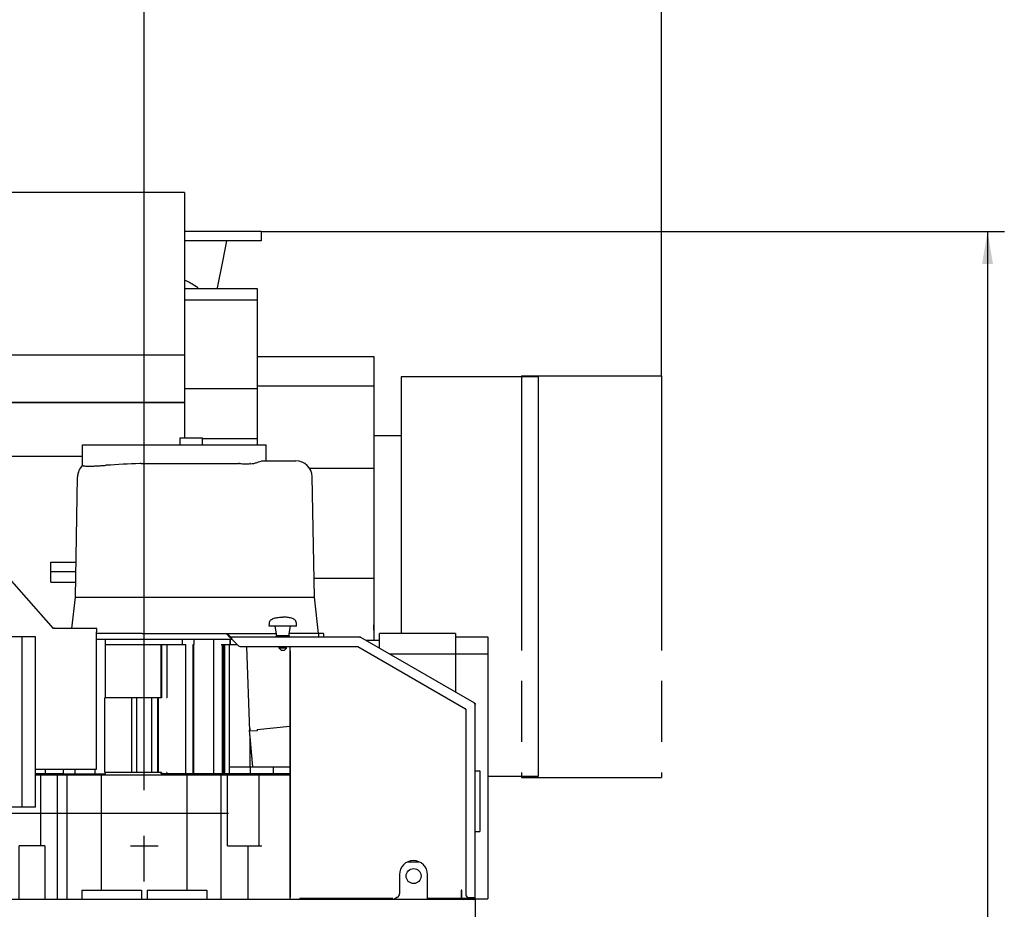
# Model space of a CAD drawing. Header units: millimetres. Extents: x 0 to 1189, y 0 to 841.
# Tile 28 of 95: x 170 to 275, y 666 to 761. Entities that reach past the tile are written whole.
import ezdxf
from ezdxf.enums import TextEntityAlignment as Align

# ---------------------------------------------------------------- set-up
doc = ezdxf.new("R2010")
doc.units = ezdxf.units.MM
doc.header["$LTSCALE"] = 65.395
doc.linetypes.add('CENTER', pattern=[0.6, 0.375, -0.075, 0.075, -0.075])
doc.linetypes.add('PHANTOM', pattern=[0.8, 0.45, -0.05, 0.1, -0.05, 0.1, -0.05])
doc.layers.get('0').update_dxf_attribs({"linetype": 'CONTINUOUS'})
for name, color, linetype in [('1007_720800_25_ABL314', 7, 'CONTINUOUS'), ('1007_720800_25_P03_PBL951', 7, 'CONTINUOUS'), ('1007_720800_25_P04_PBL315', 7, 'CONTINUOUS'), ('1907_210700_40_SIMPLE1_X_ABL309', 7, 'CONTINUOUS'), ('1907_211000_02_SIMPLE1_X_ABL304', 7, 'CONTINUOUS'), ('1907_731000_02_SIMPLE1_D_ABL228', 7, 'CONTINUOUS'), ('1937_111000_09_SIMPLE1_D_ABL206', 7, 'CONTINUOUS'), ('1937_421000_05_SIMPLE1_X_ABL320', 7, 'CONTINUOUS'), ('32007_040000_TLKGS_KS_V_ABL208', 7, 'CONTINUOUS'), ('32007_041000_TLKGS_KS_V_ABL209', 7, 'CONTINUOUS'), ('32007_060000_TLKGS_KGS_V_ABL214', 7, 'CONTINUOUS'), ('32007_061000_TLKGS_KGS_V_ABL215', 7, 'CONTINUOUS'), ('32067_030000_TLKGS_V_ABL194', 7, 'CONTINUOUS'), ('32067_100000_TLKGS_V_ABL195', 7, 'CONTINUOUS'), ('32067_200000_TLKGS_V_ABL303', 7, 'CONTINUOUS'), ('32067_300000_TLKGS_V_ABL246', 7, 'CONTINUOUS'), ('32067_400000_TLKGS_V_ABL319', 7, 'CONTINUOUS'), ('32067_700000_TLKGS_V_ABL220', 7, 'CONTINUOUS'), ('DIN86044-600_PBL325', 7, 'CONTINUOUS'), ('right_2_VBL192', 7, 'CONTINUOUS')]:
    doc.layers.add(name, color=color, linetype=linetype)
doc.styles.get("Standard").update_dxf_attribs({"font": 'txt', "width": 0.6})
doc.dimstyles.new('DIMSTYLE_2', dxfattribs={"dimtxt": 3.5, "dimasz": 3.5, "dimexe": 1.8, "dimexo": 0, "dimgap": 0.875, "dimtad": 1, "dimdec": 0, "dimlfac": 20, "dimdsep": 46, "dimtxsty": 'STANDARD', "dimblk": '_FILLED', "dimblk1": '_FILLED', "dimblk2": '_FILLED', "dimcen": 0.09, "dimadec": 0, "dimazin": 0, "dimtp": 2, "dimtm": 2, "dimtfac": 1, "dimtdec": 0, "dimtofl": 0, "dimtmove": 0, "dimatfit": 3, "dimldrblk": '_FILLED', "dimfxl": 1, "dimtolj": 1, "dimarcsym": 0})
doc.dimstyles.new('DIMSTYLE_4', dxfattribs={"dimtxt": 3.5, "dimasz": 3.5, "dimexe": 1.8, "dimexo": 0, "dimgap": 0.875, "dimtad": 1, "dimlfac": 20, "dimdsep": 46, "dimtxsty": 'STANDARD', "dimblk": '_FILLED', "dimblk1": '_FILLED', "dimblk2": '_FILLED', "dimcen": 0.09, "dimadec": 0, "dimazin": 0, "dimtp": 1.2, "dimtm": 1.2, "dimtfac": 1, "dimtofl": 0, "dimtmove": 0, "dimatfit": 3, "dimldrblk": '_FILLED', "dimfxl": 1, "dimtolj": 1, "dimarcsym": 0})

# ---------------------------------------------------------------- blocks, each defined once
blk = doc.blocks.new('_FILLED')
at = {"color": 0, "linetype": 'BYBLOCK'}
blk.add_solid([(0, 0), (-1, 0.167), (-1, -0.167)], dxfattribs=at)
blk = doc.blocks.new('*D5')
at = {"color": 2, "linetype": 'CONTINUOUS'}
for p, q in [((84.6, 643.65), (84.6, 766.48)), ((183, 683.54), (183, 766.48)), ((84.6, 764.68), (133.8, 764.68)), ((183, 764.68), (133.8, 764.68))]:
    blk.add_line(p, q, dxfattribs=at)
at = {"color": 2, "linetype": 'CONTINUOUS', "xscale": 3.5, "yscale": 3.5, "zscale": 3.5, "rotation": 180}
blk.add_blockref('_FILLED', (84.6, 764.68), dxfattribs=at)
at = {"color": 2, "linetype": 'CONTINUOUS', "xscale": 3.5, "yscale": 3.5, "zscale": 3.5}
blk.add_blockref('_FILLED', (183, 764.68), dxfattribs=at)
at = {"color": 2, "linetype": 'CONTINUOUS', "width": 0.636905}
blk.add_text('1968', height=3.5, dxfattribs=at).set_placement((133.8, 765.55), align=Align.CENTER)
blk = doc.blocks.new('*D13')
at = {"color": 2, "linetype": 'CONTINUOUS'}
for p, q in [((195.53, 738.34), (275.14, 738.34)), ((273.34, 738.34), (273.34, 634.37)), ((273.34, 530.4), (273.34, 634.37)), ((215, 530.4), (275.14, 530.4))]:
    blk.add_line(p, q, dxfattribs=at)
at = {"color": 2, "linetype": 'CONTINUOUS', "xscale": 3.5, "yscale": 3.5, "zscale": 3.5}
for p, rotation in [((273.34, 738.34), 90), ((273.34, 530.4), 270)]:
    blk.add_blockref('_FILLED', p, dxfattribs=dict(at, rotation=rotation))
at = {"color": 2, "linetype": 'CONTINUOUS', "width": 0.619048}
blk.add_text('4159', height=3.5, rotation=90, dxfattribs=at).set_placement((272.46, 634.37), align=Align.CENTER)
blk = doc.blocks.new('*D17')
at = {"color": 2, "linetype": 'CONTINUOUS'}
for p, q in [((183, 683.54), (183, 766.48)), ((238.4, 722.86), (238.4, 766.48)), ((183, 764.68), (210.7, 764.68)), ((238.4, 764.68), (210.7, 764.68))]:
    blk.add_line(p, q, dxfattribs=at)
at = {"color": 2, "linetype": 'CONTINUOUS', "xscale": 3.5, "yscale": 3.5, "zscale": 3.5, "rotation": 180}
blk.add_blockref('_FILLED', (183, 764.68), dxfattribs=at)
at = {"color": 2, "linetype": 'CONTINUOUS', "xscale": 3.5, "yscale": 3.5, "zscale": 3.5}
blk.add_blockref('_FILLED', (238.4, 764.68), dxfattribs=at)
at = {"color": 2, "linetype": 'CONTINUOUS', "width": 0.583333}
blk.add_text('1108', height=3.5, dxfattribs=at).set_placement((210.7, 765.55), align=Align.CENTER)
blk = doc.blocks.new('1937_111000_09_SIMPLE1_T1_D_PBL207', base_point=(183, 619.62))
at = {"layer": '1937_111000_09_SIMPLE1_T1_D_PBL207', "color": 7, "linetype": 'CONTINUOUS'}
for p, q in [((152.5, 666.75), (152.5, 619.07)), ((218.5, 666.75), (152.5, 666.75)), ((218.5, 611.5), (218.5, 666.75)), ((152.5, 652.45), (151.6, 652.45)), ((152.5, 638.75), (151.6, 638.75)), ((162.95, 630.05), (154.1, 630.05)), ((153.2, 629.15), (153.2, 620.13)), ((217.1, 611.43), (218.5, 611.5)), ((149.8, 581.25), (144.25, 581.25)), ((144.25, 581.25), (144.25, 572.5)), ((151.05, 581.9), (150, 581.87)), ((150, 581.87), (150, 581.45)), ((216, 581.87), (214.95, 581.9)), ((216, 581.45), (216, 581.87)), ((221.75, 581.25), (216.2, 581.25)), ((221.75, 572.5), (221.75, 581.25)), ((144.25, 572.5), (154.05, 572.5)), ((211.95, 572.5), (221.75, 572.5))]:
    blk.add_line(p, q, dxfattribs=at)
for centre, radius, start, end in [((154.1, 629.15), 0.9, 90, 180), ((162.95, 626.5), 3.55, 85.8188, 90), ((149.8, 581.45), 0.2, 270, 360), ((151, 583.9), 2, 271.5, 293.5141), ((215, 583.9), 2, 246.4859, 268.5), ((216.2, 581.45), 0.2, 180, 270)]:
    blk.add_arc(centre, radius, start, end, dxfattribs=at)
blk = doc.blocks.new('1937_111000_09_SIMPLE1_T2_D_PBL297', base_point=(180.1, 673.42))
at = {"layer": '1937_111000_09_SIMPLE1_T2_D_PBL297', "color": 7, "linetype": 'CONTINUOUS'}
for p, q in [((161.6, 666.75), (161.6, 680.1)), ((161.6, 680.1), (165.14, 680.1)), ((171.34, 680.1), (198.6, 680.1)), ((171.92, 672.5), (171.92, 680.1)), ((173.7, 666.75), (173.7, 680.1)), ((174.75, 666.75), (174.75, 680.1)), ((178.42, 667.75), (178.42, 680.1)), ((187.58, 667.75), (187.58, 680.1)), ((191.25, 666.75), (191.25, 680.1)), ((191.9, 672.5), (191.9, 680.1)), ((195.3, 672.5), (195.3, 680.1)), ((169.58, 666.75), (169.58, 672.5)), ((172.36, 672.5), (169.58, 672.5)), ((172.36, 672.5), (172.36, 666.75)), ((181.51, 672.5), (184.49, 672.5)), ((191.9, 672.5), (195.61, 672.5)), ((194.13, 666.75), (194.13, 672.5))]:
    blk.add_line(p, q, dxfattribs=at)
blk = doc.blocks.new('1937_111000_09_SIMPLE1_D_ABL206', base_point=(183, 626.3))
at = {"layer": '1937_111000_09_SIMPLE1_T1_D_PBL207'}
blk.add_blockref('1937_111000_09_SIMPLE1_T1_D_PBL207', (183, 619.62), dxfattribs=at)
at = {"layer": '1937_111000_09_SIMPLE1_T2_D_PBL297'}
blk.add_blockref('1937_111000_09_SIMPLE1_T2_D_PBL297', (180.1, 673.42), dxfattribs=at)
blk = doc.blocks.new('32067_171000_01_SIMPLE1_T1_X_PBL292', base_point=(205.39, 680.99))
at = {"layer": '32067_171000_01_SIMPLE1_T1_X_PBL292', "color": 7, "linetype": 'CONTINUOUS'}
for p, q in [((191.89, 695.24), (191.83, 695.19)), ((191.83, 695.19), (192.18, 694.83)), ((192.24, 694.89), (191.89, 695.24)), ((206.1, 694.85), (192.33, 694.85)), ((192.33, 694.77), (192.33, 694.69)), ((192.33, 694.69), (193.08, 693.94)), ((218.35, 687.81), (206.2, 694.82)), ((193.29, 693.85), (205.87, 693.85)), ((205.89, 693.84), (217.42, 687.19)), ((217.45, 687.14), (217.45, 667.25)), ((218.45, 666.95), (218.45, 687.63)), ((218.45, 680.53), (218.95, 680.53)), ((218.95, 680.53), (218.95, 674.02)), ((218.45, 674.02), (218.95, 674.02)), ((217.02, 667.75), (216.95, 667.75)), ((216.95, 667.75), (216.95, 666.95)), ((217.02, 666.95), (217.02, 667.75)), ((218.25, 666.83), (217.15, 666.83)), ((217.75, 666.95), (218.37, 666.95))]:
    blk.add_line(p, q, dxfattribs=at)
for centre, radius, start, end in [((192.33, 694.98), 0.2, 225, 270), ((192.33, 694.98), 0.125, 225, 270), ((206.1, 694.65), 0.2, 60, 90), ((193.29, 694.15), 0.3, 225, 270), ((205.87, 693.8), 0.05, 60, 90), ((218.25, 687.63), 0.2, 0, 60), ((217.4, 687.14), 0.05, 0, 60), ((217.15, 666.95), 0.2, 180, 216.9683), ((217.15, 666.95), 0.125, 180, 270), ((217.15, 666.95), 0.2, 238.3991, 270), ((217.75, 667.25), 0.3, 180, 270), ((218.25, 666.95), 0.2, 270, 360), ((218.25, 666.95), 0.125, 270, 360)]:
    blk.add_arc(centre, radius, start, end, dxfattribs=at)
blk = doc.blocks.new('32067_171000_01_SIMPLE1_T4_X_PBL298', base_point=(197.85, 695.21))
at = {"layer": '32067_171000_01_SIMPLE1_T4_X_PBL298', "color": 7, "linetype": 'CONTINUOUS'}
for p, q in [((196.39, 696.05), (196.4, 696.34)), ((199.31, 696.05), (199.3, 696.34)), ((199.31, 696.05), (196.39, 696.05)), ((197.2, 695), (197.04, 696.05)), ((198.5, 695), (198.66, 696.05)), ((197.12, 694.85), (197.14, 695)), ((198.55, 695), (197.14, 695)), ((198.57, 694.85), (198.55, 695)), ((197.45, 693.67), (197.45, 693.85)), ((198.25, 693.67), (197.45, 693.67)), ((197.7, 693.42), (197.45, 693.67)), ((198, 693.42), (197.7, 693.42)), ((198, 693.42), (198.25, 693.67)), ((198.25, 693.67), (198.25, 693.85))]:
    blk.add_line(p, q, dxfattribs=at)
for points in [[(196.4, 696.34), (196.4, 696.41), (196.43, 696.55), (196.56, 696.71), (196.73, 696.82), (196.99, 696.92), (197.37, 696.99), (197.68, 697), (197.85, 697)], [(199.3, 696.34), (199.3, 696.41), (199.26, 696.55), (199.13, 696.71), (198.97, 696.82), (198.71, 696.92), (198.33, 696.99), (198.01, 697), (197.85, 697)]]:
    blk.add_open_spline(points, degree=3, knots=[0, 0, 0, 0, 0.126668, 0.235274, 0.344342, 0.460019, 0.715186, 1, 1, 1, 1], dxfattribs=at)
blk = doc.blocks.new('32067_171000_01_SIMPLE1_T2_X_PBL311', base_point=(208.35, 680.3))
at = {"layer": '32067_171000_01_SIMPLE1_T2_X_PBL311', "color": 7, "linetype": 'CONTINUOUS'}
for p, q in [((198.6, 693.85), (198.6, 666.75)), ((198.68, 693.34), (198.6, 693.34)), ((198.68, 666.98), (198.68, 693.34)), ((210.34, 669.41), (210.34, 667.33)), ((213.34, 666.75), (213.34, 669.41)), ((198.6, 666.98), (198.68, 666.98)), ((209.62, 666.83), (199.66, 666.83)), ((199.66, 666.75), (199.66, 666.83)), ((200.16, 666.75), (200.16, 666.83)), ((206.55, 666.75), (206.55, 666.83)), ((209.62, 666.75), (209.62, 666.83)), ((210.14, 666.99), (209.73, 666.75)), ((217.04, 666.83), (213.34, 666.83)), ((213.84, 666.75), (213.84, 666.83)), ((216.54, 666.75), (216.54, 666.83)), ((217.04, 666.75), (217.04, 666.83)), ((218.1, 666.83), (218.1, 666.95))]:
    blk.add_line(p, q, dxfattribs=at)
for centre, radius, start, end in [((211.84, 669.41), 1.5, 0, 180), ((209.94, 667.33), 0.4, 300, 360)]:
    blk.add_arc(centre, radius, start, end, dxfattribs=at)
blk = doc.blocks.new('32067_171000_01_SIMPLE1_T3_X_PBL326', base_point=(212.27, 691.24))
at = {"layer": '32067_171000_01_SIMPLE1_T3_X_PBL326', "color": 7, "linetype": 'CONTINUOUS'}
for p, q in [((206.1, 694.85), (206.15, 694.85)), ((206.15, 694.85), (206.2, 694.82)), ((218.35, 687.81), (218.45, 687.75)), ((218.45, 687.75), (218.45, 687.63))]:
    blk.add_line(p, q, dxfattribs=at)
blk = doc.blocks.new('32067_171000_01_SIMPLE1_X_ABL291', base_point=(205.39, 681.88))
at = {"layer": '32067_171000_01_SIMPLE1_T1_X_PBL292'}
blk.add_blockref('32067_171000_01_SIMPLE1_T1_X_PBL292', (205.39, 680.99), dxfattribs=at)
at = {"layer": '32067_171000_01_SIMPLE1_T2_X_PBL311'}
blk.add_blockref('32067_171000_01_SIMPLE1_T2_X_PBL311', (208.35, 680.3), dxfattribs=at)
at = {"layer": '32067_171000_01_SIMPLE1_T3_X_PBL326'}
blk.add_blockref('32067_171000_01_SIMPLE1_T3_X_PBL326', (212.27, 691.24), dxfattribs=at)
at = {"layer": '32067_171000_01_SIMPLE1_T4_X_PBL298'}
blk.add_blockref('32067_171000_01_SIMPLE1_T4_X_PBL298', (197.85, 695.21), dxfattribs=at)
blk = doc.blocks.new('32007_116500_01_SIMPLE1_T1_X_PBL307', base_point=(174.34, 701.33))
at = {"layer": '32007_116500_01_SIMPLE1_T1_X_PBL307', "color": 7, "linetype": 'CONTINUOUS'}
for p, q in [((173, 700.75), (173, 701.9)), ((173, 701.9), (175.68, 701.9)), ((173, 700.75), (175.66, 700.75))]:
    blk.add_line(p, q, dxfattribs=at)
blk = doc.blocks.new('32007_116500_01_SIMPLE1_T3_X_PBL308', base_point=(174.35, 702.4))
at = {"layer": '32007_116500_01_SIMPLE1_T3_X_PBL308', "color": 7, "linetype": 'CONTINUOUS'}
for p, q in [((173, 701.9), (173, 702.9)), ((173, 702.9), (175.69, 702.9)), ((173, 701.9), (175.68, 701.9))]:
    blk.add_line(p, q, dxfattribs=at)
blk = doc.blocks.new('32007_116500_01_SIMPLE1_T2_X_PBL312', base_point=(179.5, 667.25))
at = {"layer": '32007_116500_01_SIMPLE1_T2_X_PBL312', "color": 7, "linetype": 'CONTINUOUS'}
for p, q in [((176.3, 667.75), (176.3, 666.75)), ((176.3, 667.75), (182.7, 667.75)), ((182.7, 667.75), (182.7, 666.75))]:
    blk.add_line(p, q, dxfattribs=at)
blk = doc.blocks.new('32007_116500_01_SIMPLE1_T2_X_PBL313', base_point=(186.5, 667.25))
at = {"layer": '32007_116500_01_SIMPLE1_T2_X_PBL313', "color": 7, "linetype": 'CONTINUOUS'}
for p, q in [((183.3, 667.75), (183.3, 666.75)), ((183.3, 667.75), (189.7, 667.75)), ((189.7, 667.75), (189.7, 666.75))]:
    blk.add_line(p, q, dxfattribs=at)
blk = doc.blocks.new('32007_116500_01_SIMPLE1_X#AF3_ABL306', base_point=(181.35, 684.83))
at = {"layer": '32007_116500_01_SIMPLE1_T1_X_PBL307'}
blk.add_blockref('32007_116500_01_SIMPLE1_T1_X_PBL307', (174.34, 701.33), dxfattribs=at)
at = {"layer": '32007_116500_01_SIMPLE1_T2_X_PBL312'}
blk.add_blockref('32007_116500_01_SIMPLE1_T2_X_PBL312', (179.5, 667.25), dxfattribs=at)
at = {"layer": '32007_116500_01_SIMPLE1_T2_X_PBL313'}
blk.add_blockref('32007_116500_01_SIMPLE1_T2_X_PBL313', (186.5, 667.25), dxfattribs=at)
at = {"layer": '32007_116500_01_SIMPLE1_T3_X_PBL308'}
blk.add_blockref('32007_116500_01_SIMPLE1_T3_X_PBL308', (174.35, 702.4), dxfattribs=at)
blk = doc.blocks.new('32067_100000_TLKGS_V_ABL195', base_point=(183, 616.65))
at = {"layer": '1937_111000_09_SIMPLE1_D_ABL206'}
blk.add_blockref('1937_111000_09_SIMPLE1_D_ABL206', (183, 626.3), dxfattribs=at)
at = {"layer": '32007_116500_01_SIMPLE1_X#AF3_ABL306'}
blk.add_blockref('32007_116500_01_SIMPLE1_X#AF3_ABL306', (181.35, 684.83), dxfattribs=at)
at = {"layer": '32067_171000_01_SIMPLE1_X_ABL291'}
blk.add_blockref('32067_171000_01_SIMPLE1_X_ABL291', (205.39, 681.88), dxfattribs=at)
blk = doc.blocks.new('32067_727000_01_SIMPLE1_T1_X_PBL222', base_point=(167.68, 709.57))
at = {"layer": '32067_727000_01_SIMPLE1_T1_X_PBL222', "color": 7, "linetype": 'CONTINUOUS'}
for p, q in [((151.26, 742.52), (151.26, 727.8)), ((187.31, 742.52), (151.26, 742.52)), ((187.31, 742.52), (187.31, 716.2)), ((195.14, 732.2), (187.31, 732.2)), ((195.14, 715.45), (195.14, 732.2)), ((195.14, 730.97), (187.31, 730.97)), ((138.76, 727.8), (138.76, 720.01)), ((138.76, 727.8), (151.26, 727.8)), ((187.31, 725.09), (138.76, 725.09)), ((195.14, 724.95), (207.59, 724.95)), ((207.59, 724.95), (207.59, 694.5)), ((195.14, 721.78), (207.59, 721.78)), ((195.14, 721.46), (187.31, 721.46)), ((187.31, 720.02), (138.76, 720.02)), ((138.76, 720.01), (138.76, 678.95)), ((138.76, 720.01), (187.31, 720.01)), ((127.76, 700.36), (127.76, 718.36)), ((138.76, 718.36), (127.76, 718.36)), ((195.14, 716.11), (189.25, 716.11)), ((168.45, 701.24), (168.45, 714.24)), ((168.45, 714.24), (176.4, 714.24)), ((200.69, 712.97), (207.59, 712.97)), ((168.45, 702.55), (138.76, 702.55)), ((145.53, 702.55), (139.6, 696.63)), ((166.82, 680.2), (166.82, 702.55)), ((167.45, 702.37), (166.82, 702.37)), ((167.45, 702.37), (166.82, 702.37)), ((173.29, 695.77), (167.45, 702.37)), ((167.45, 702.37), (167.45, 702.37)), ((201.18, 701.16), (207.59, 701.16)), ((138.76, 700.36), (127.76, 700.36)), ((139.6, 696.63), (139.6, 684.1)), ((173.21, 695.85), (173.39, 695.85)), ((177.93, 695.77), (173.29, 695.77)), ((173.39, 695.85), (173.39, 695.77)), ((177.87, 680.7), (177.87, 695.44)), ((177.87, 695.44), (177.93, 695.44)), ((177.93, 695.44), (177.93, 695.77)), ((171.34, 694.9), (166.82, 694.9)), ((169.92, 676.62), (169.92, 694.9)), ((171.34, 676.62), (171.34, 694.9)), ((139.6, 684.1), (145.05, 677.61)), ((136.86, 680.4), (136.86, 683.1)), ((138.76, 683.1), (136.86, 683.1)), ((136.86, 680.4), (142.71, 680.4)), ((171.34, 680.7), (177.87, 680.7)), ((145.57, 678.9), (147.11, 680.2)), ((147.11, 680.2), (166.82, 680.2)), ((165.14, 676.62), (165.14, 680.2)), ((195.14, 680.2), (195.14, 680.1)), ((143.93, 678.95), (138.76, 678.95)), ((145.05, 677.61), (145.99, 678.4)), ((145.99, 678.4), (145.57, 678.9)), ((153.24, 679.1), (153.24, 678.85)), ((154.75, 678.85), (153.24, 678.85)), ((171.34, 676.62), (165.14, 676.62))]:
    blk.add_line(p, q, dxfattribs=at)
blk = doc.blocks.new('32067_727000_01_SIMPLE1_X_ABL221', base_point=(167.68, 709.57))
at = {"layer": '32067_727000_01_SIMPLE1_T1_X_PBL222'}
blk.add_blockref('32067_727000_01_SIMPLE1_T1_X_PBL222', (167.68, 709.57), dxfattribs=at)
blk = doc.blocks.new('32067_700000_TLKGS_V_ABL220', base_point=(167.68, 709.57))
at = {"layer": '32067_727000_01_SIMPLE1_X_ABL221'}
blk.add_blockref('32067_727000_01_SIMPLE1_X_ABL221', (167.68, 709.57), dxfattribs=at)
blk = doc.blocks.new('34007_390700_01_SIMPLE1_T2_X_PBL248', base_point=(140.89, 654.06))
at = {"layer": '34007_390700_01_SIMPLE1_T2_X_PBL248', "color": 7, "linetype": 'CONTINUOUS'}
for p, q in [((131.4, 662.08), (131.4, 660.27)), ((148.87, 662.08), (131.4, 662.08)), ((150.85, 658.65), (148.87, 662.08)), ((130.94, 659.77), (130.94, 659.7)), ((132.41, 659.77), (130.94, 659.77)), ((131.4, 660.27), (133.43, 659.28)), ((133.43, 659.28), (147.25, 659.28)), ((141.3, 659.28), (148.78, 651.79)), ((147.25, 659.28), (148.78, 656.63)), ((148.78, 656.63), (148.78, 646.05)), ((148.78, 646.05), (150.85, 646.05))]:
    blk.add_line(p, q, dxfattribs=at)
blk = doc.blocks.new('34007_390700_01_SIMPLE1_T1_X_PBL249', base_point=(141.72, 628.69))
at = {"layer": '34007_390700_01_SIMPLE1_T1_X_PBL249', "color": 7, "linetype": 'CONTINUOUS'}
for p, q in [((130.94, 634.4), (130.94, 634.7)), ((130.94, 634.4), (137.19, 634.4)), ((137.19, 634.4), (137.19, 634.7)), ((132.56, 633.58), (132.56, 632.39)), ((132.56, 633.58), (135.56, 633.58)), ((135.56, 633.58), (135.56, 632.39)), ((131.06, 632.39), (131.06, 629.63)), ((152.5, 632.39), (131.06, 632.39)), ((130.98, 629.37), (131.06, 629.63)), ((137.69, 627.19), (130.98, 629.37)), ((152.2, 622.48), (146.71, 624.26)), ((152.5, 622.7), (152.2, 622.48))]:
    blk.add_line(p, q, dxfattribs=at)
for centre, start, end in [((131.85, 634.89), 298.4339, 340.5293), ((136.28, 634.89), 199.4707, 241.5661)]:
    blk.add_arc(centre, 1.5, start, end, dxfattribs=at)
blk = doc.blocks.new('34007_390700_01_SIMPLE1_T3_X_PBL250', base_point=(140.92, 664.27))
at = {"layer": '34007_390700_01_SIMPLE1_T3_X_PBL250', "color": 7, "linetype": 'CONTINUOUS'}
for p, q in [((131.17, 662.08), (131.17, 667.33)), ((131.17, 667.33), (150.67, 667.33)), ((150.67, 666.23), (150.67, 667.33)), ((148.17, 662.08), (148.17, 663.73)), ((131.17, 662.08), (131.4, 662.08))]:
    blk.add_line(p, q, dxfattribs=at)
blk.add_arc((150.67, 663.73), 2.5, 90, 180, dxfattribs=at)
blk = doc.blocks.new('34007_390700_01_SIMPLE1_X#AF0_ABL247', base_point=(141.72, 644.9))
at = {"layer": '34007_390700_01_SIMPLE1_T1_X_PBL249'}
blk.add_blockref('34007_390700_01_SIMPLE1_T1_X_PBL249', (141.72, 628.69), dxfattribs=at)
at = {"layer": '34007_390700_01_SIMPLE1_T2_X_PBL248'}
blk.add_blockref('34007_390700_01_SIMPLE1_T2_X_PBL248', (140.89, 654.06), dxfattribs=at)
at = {"layer": '34007_390700_01_SIMPLE1_T3_X_PBL250'}
blk.add_blockref('34007_390700_01_SIMPLE1_T3_X_PBL250', (140.92, 664.27), dxfattribs=at)
blk = doc.blocks.new('32007_390200_01_SIMPLE1_T1_X_PBL259', base_point=(187.25, 646.59))
at = {"layer": '32007_390200_01_SIMPLE1_T1_X_PBL259', "color": 40, "linetype": 'CONTINUOUS'}
blk.add_line((156.12, 676), (192.04, 676), dxfattribs=at)
at = {"layer": '32007_390200_01_SIMPLE1_T1_X_PBL259', "color": 7, "linetype": 'CONTINUOUS'}
for p, q in [((150.85, 645.73), (150.85, 666.98)), ((150.85, 666.98), (151.6, 666.98)), ((151.6, 645.38), (151.6, 666.98)), ((219.75, 661.92), (223.5, 661.92)), ((219.75, 660.88), (219.75, 661.92)), ((223.5, 660.88), (223.5, 661.92)), ((219.6, 660.88), (223.65, 660.88)), ((219.85, 659.96), (219.85, 660.88)), ((223.65, 659.38), (223.65, 660.88)), ((220.19, 659.38), (223.65, 659.38)), ((223.5, 653.64), (223.5, 659.38)), ((150.85, 645.73), (151.54, 645.73)), ((151.5, 645.48), (151.5, 645.73)), ((151.54, 645.46), (151.54, 645.73)), ((151.5, 636.98), (151.5, 645.41)), ((151.5, 636.98), (151.54, 636.98)), ((223.5, 619.38), (223.5, 626.31)), ((220.97, 619.38), (223.65, 619.38)), ((223.65, 617.88), (223.65, 619.38)), ((220.17, 617.17), (223.5, 617.17)), ((220.43, 617.88), (223.65, 617.88)), ((223.5, 617.17), (223.5, 617.88))]:
    blk.add_line(p, q, dxfattribs=at)
blk = doc.blocks.new('32007_390200_01_SIMPLE1_T2_X_PBL279', base_point=(151.19, 641.33))
at = {"layer": '32007_390200_01_SIMPLE1_T2_X_PBL279', "color": 7, "linetype": 'CONTINUOUS'}
for p, q in [((150.85, 645.67), (150.85, 645.73)), ((150.85, 645.67), (151.5, 645.67)), ((151.5, 636.92), (151.5, 636.98)), ((151.5, 636.92), (151.54, 636.92))]:
    blk.add_line(p, q, dxfattribs=at)
blk = doc.blocks.new('32007_390200_01_SIMPLE1_X#AF0_ABL258', base_point=(187.25, 646.59))
at = {"layer": '32007_390200_01_SIMPLE1_T1_X_PBL259'}
blk.add_blockref('32007_390200_01_SIMPLE1_T1_X_PBL259', (187.25, 646.59), dxfattribs=at)
at = {"layer": '32007_390200_01_SIMPLE1_T2_X_PBL279'}
blk.add_blockref('32007_390200_01_SIMPLE1_T2_X_PBL279', (151.19, 641.33), dxfattribs=at)
blk = doc.blocks.new('32067_390200_01_SIMPLE1_T1_X_PBL278', base_point=(151.22, 640.48))
at = {"layer": '32067_390200_01_SIMPLE1_T1_X_PBL278', "color": 7, "linetype": 'CONTINUOUS'}
for p, q in [((150.85, 645.48), (150.85, 645.41)), ((151.5, 645.48), (150.85, 645.48)), ((150.85, 645.41), (151.5, 645.41)), ((151.54, 645.38), (151.54, 635.58)), ((151.6, 635.58), (151.6, 645.38)), ((150.85, 635.54), (150.85, 635.48)), ((151.5, 635.54), (150.85, 635.54)), ((150.85, 635.48), (151.5, 635.48))]:
    blk.add_line(p, q, dxfattribs=at)
for centre, radius, start, end in [((151.5, 645.38), 0.1, 0, 90), ((151.5, 645.38), 0.0375, 0, 90), ((151.5, 635.58), 0.1, 270, 360), ((151.5, 635.58), 0.0375, 270, 360)]:
    blk.add_arc(centre, radius, start, end, dxfattribs=at)
blk = doc.blocks.new('32067_390200_01_SIMPLE1_X_ABL277', base_point=(151.22, 640.48))
at = {"layer": '32067_390200_01_SIMPLE1_T1_X_PBL278'}
blk.add_blockref('32067_390200_01_SIMPLE1_T1_X_PBL278', (151.22, 640.48), dxfattribs=at)
blk = doc.blocks.new('32067_300000_TLKGS_V_ABL246', base_point=(177.29, 646.59))
at = {"layer": '32007_390200_01_SIMPLE1_X#AF0_ABL258'}
blk.add_blockref('32007_390200_01_SIMPLE1_X#AF0_ABL258', (187.25, 646.59), dxfattribs=at)
at = {"layer": '32067_390200_01_SIMPLE1_X_ABL277'}
blk.add_blockref('32067_390200_01_SIMPLE1_X_ABL277', (151.22, 640.48), dxfattribs=at)
at = {"layer": '34007_390700_01_SIMPLE1_X#AF0_ABL247'}
blk.add_blockref('34007_390700_01_SIMPLE1_X#AF0_ABL247', (141.72, 644.9), dxfattribs=at)
blk = doc.blocks.new('1907_211000_02_SIMPLE1_T1_X_PBL305', base_point=(184.97, 687.38))
at = {"layer": '1907_211000_02_SIMPLE1_T1_X_PBL305', "color": 7, "linetype": 'CONTINUOUS'}
for p, q in [((177.87, 694.65), (192.37, 694.65)), ((178.86, 688.35), (178.86, 694.65)), ((187.1, 694.05), (187.1, 694.65)), ((188.3, 694.65), (188.3, 694.05)), ((190.4, 694.65), (190.4, 680.2)), ((192.17, 694.65), (192.17, 694.05)), ((192.21, 694.65), (192.21, 694.05)), ((178.86, 694.05), (187.47, 694.05)), ((184.82, 688.35), (184.82, 694.05)), ((184.86, 694.05), (184.86, 688.35)), ((185.4, 694.05), (185.4, 688.35)), ((187.47, 680.35), (187.47, 694.05)), ((188.23, 680.2), (188.23, 694.05)), ((188.23, 694.05), (188.3, 694.05)), ((188.3, 680.2), (188.3, 694.05)), ((191.23, 694.05), (192.97, 694.05)), ((191.38, 680.2), (191.38, 694.05)), ((191.52, 680.2), (191.52, 694.05)), ((191.64, 680.2), (191.64, 694.05)), ((192.08, 694.05), (192.08, 680.2)), ((194.31, 684.78), (193.97, 693.85)), ((178.77, 680.35), (178.77, 688.35)), ((184.86, 688.35), (178.77, 688.35)), ((181.65, 680.35), (181.65, 688.35)), ((182.2, 680.35), (182.2, 688.35)), ((183.8, 680.35), (183.8, 688.35)), ((184.46, 680.35), (184.46, 688.35)), ((184.53, 680.35), (184.53, 688.35)), ((185.4, 688.35), (185.39, 688.35)), ((194.23, 684.88), (194.3, 684.89)), ((194.23, 684.88), (194.6, 680.95)), ((194.23, 684.88), (194.3, 684.19)), ((194.3, 685.06), (194.3, 684.89)), ((195.09, 684.81), (194.31, 684.78)), ((195.08, 684.96), (198.6, 685.3)), ((195.08, 684.96), (195.09, 684.81)), ((194.3, 684.19), (194.3, 680.95)), ((194.3, 684.17), (194.6, 680.95)), ((172.4, 680.7), (172.4, 680.2)), ((174.34, 680.2), (174.34, 680.7)), ((174.36, 680.2), (174.36, 680.7)), ((175.56, 680.7), (175.56, 680.2)), ((177.7, 680.7), (177.7, 680.2)), ((184.86, 680.35), (178.77, 680.35)), ((178.86, 680.2), (178.86, 680.35)), ((184.82, 680.2), (184.82, 680.35)), ((184.86, 680.35), (184.86, 680.2)), ((185.4, 680.35), (185.39, 680.35)), ((185.4, 680.35), (185.4, 680.2)), ((187.47, 680.2), (187.47, 680.35)), ((192.08, 680.95), (198.6, 680.95)), ((194.39, 680.2), (194.39, 680.95)), ((196.85, 680.2), (196.85, 680.95)), ((174.34, 680.2), (171.34, 680.2)), ((171.52, 680.2), (171.52, 680.1)), ((174.36, 680.2), (178.86, 680.2)), ((198.6, 680.2), (184.82, 680.2)), ((194.3, 680.2), (194.3, 680.1))]:
    blk.add_line(p, q, dxfattribs=at)
blk = doc.blocks.new('1907_211000_02_SIMPLE1_X_ABL304', base_point=(184.97, 687.38))
at = {"layer": '1907_211000_02_SIMPLE1_T1_X_PBL305'}
blk.add_blockref('1907_211000_02_SIMPLE1_T1_X_PBL305', (184.97, 687.38), dxfattribs=at)
blk = doc.blocks.new('1907_210700_40_SIMPLE1_T2_X_PBL310', base_point=(188.73, 705.52))
at = {"layer": '1907_210700_40_SIMPLE1_T2_X_PBL310', "color": 7, "linetype": 'CONTINUOUS'}
for p, q in [((176.4, 713.26), (176.4, 715.45)), ((176.4, 715.45), (196.05, 715.45)), ((186.85, 715.45), (186.85, 716.2)), ((186.85, 716.2), (189.25, 716.2)), ((189.25, 715.45), (189.25, 716.2)), ((196.05, 713.75), (196.05, 715.45)), ((182.8, 713.47), (182.83, 713.47)), ((182.83, 713.47), (193.08, 713.47)), ((195.79, 713.75), (199.23, 713.75)), ((175.63, 699.15), (175.85, 712.03)), ((175.63, 699.15), (175.85, 712.03)), ((175.85, 712.03), (175.85, 712.03)), ((201.22, 699.15), (200.98, 712.03)), ((201.22, 699.15), (200.98, 712.03)), ((200.98, 712.03), (200.98, 712.03)), ((175.25, 695.77), (175.63, 699.15)), ((175.63, 699.15), (201.22, 699.15)), ((201.65, 695.26), (201.22, 699.15)), ((182.33, 695.26), (177.87, 695.26)), ((182.79, 695.26), (182.33, 695.26)), ((182.79, 695.26), (197.16, 695.26)), ((202.2, 695.26), (198.54, 695.26)), ((201.65, 695.26), (201.65, 694.85)), ((202.2, 695.26), (202.2, 694.85))]:
    blk.add_line(p, q, dxfattribs=at)
for centre, radius, start, end in [((177.6, 712), 1.75, 133.6127, 179.0082), ((177.6, 712), 1.75, 133.5748, 179.012), ((177.6, 712), 1.75, 139.7068, 144.5821), ((177.6, 712), 1.75, 133.7982, 139.7036), ((177.6, 712), 1.75, 133.6128, 133.7964), ((179.12, 710.16), 3.12, 93.5449, 94.2367), ((190.8, 519.61), 194.03, 92.444, 93.509), ((182.65, 710.58), 2.88, 89.8771, 92.478), ((182.68, 724.29), 10.83, 269.8749, 270.6206), ((193.08, 711.31), 2.16, 86.6447, 90.0025), ((194.33, 712.92), 0.529, 86.4626, 94.0925), ((199.23, 712), 1.75, 1.0341, 90), ((199.23, 712), 1.75, 1.0382, 90), ((177.6, 712), 1.75, 172.3241, 179.0058), ((177.6, 712), 1.75, 167.462, 172.32), ((177.6, 712), 1.75, 163.0748, 167.4602), ((177.6, 712), 1.75, 158.2125, 163.0729), ((177.6, 712), 1.75, 153.8288, 158.2106), ((177.6, 712), 1.75, 148.961, 153.8269), ((177.6, 712), 1.75, 144.5838, 148.959)]:
    blk.add_arc(centre, radius, start, end, dxfattribs=at)
for points, knots in [([(176.4, 713.26), (176.4, 713.25), (176.41, 713.24), (176.47, 713.22), (176.61, 713.2), (176.83, 713.19), (177.13, 713.18), (177.51, 713.19), (177.93, 713.21), (178.4, 713.24), (178.72, 713.26), (178.89, 713.27)], [0, 0, 0, 0, 0.008177, 0.023353, 0.079363, 0.169541, 0.291319, 0.440707, 0.612632, 0.801208, 1, 1, 1, 1]), ([(193.21, 713.46), (193.42, 713.45), (193.78, 713.44), (194.14, 713.43), (194.29, 713.44)], [0, 0, 0, 0, 0.577343, 1, 1, 1, 1]), ([(194.36, 713.44), (194.48, 713.44), (194.73, 713.46), (195.19, 713.62), (195.55, 713.75), (195.79, 713.75)], [0, 0, 0, 0, 0.24607, 0.499773, 1, 1, 1, 1])]:
    blk.add_open_spline(points, degree=3, knots=knots, dxfattribs=at)
blk = doc.blocks.new('1907_210700_40_SIMPLE1_X_ABL309', base_point=(188.73, 705.52))
at = {"layer": '1907_210700_40_SIMPLE1_T2_X_PBL310'}
blk.add_blockref('1907_210700_40_SIMPLE1_T2_X_PBL310', (188.73, 705.52), dxfattribs=at)
blk = doc.blocks.new('32067_200000_TLKGS_V_ABL303', base_point=(186.77, 698.15))
at = {"layer": '1907_210700_40_SIMPLE1_X_ABL309'}
blk.add_blockref('1907_210700_40_SIMPLE1_X_ABL309', (188.73, 705.52), dxfattribs=at)
at = {"layer": '1907_211000_02_SIMPLE1_X_ABL304'}
blk.add_blockref('1907_211000_02_SIMPLE1_X_ABL304', (184.97, 687.38), dxfattribs=at)
blk = doc.blocks.new('1937_421000_05_SIMPLE1_T1_X_PBL321', base_point=(211.85, 669.6))
at = {"layer": '1937_421000_05_SIMPLE1_T1_X_PBL321', "color": 7, "linetype": 'CONTINUOUS'}
blk.add_line((212.5, 670.75), (211.18, 670.75), dxfattribs=at)
blk.add_circle((211.85, 669.25), 0.8, dxfattribs=at)
blk = doc.blocks.new('1937_421000_05_SIMPLE1_X_ABL320', base_point=(211.85, 669.6))
at = {"layer": '1937_421000_05_SIMPLE1_T1_X_PBL321'}
blk.add_blockref('1937_421000_05_SIMPLE1_T1_X_PBL321', (211.85, 669.6), dxfattribs=at)
blk = doc.blocks.new('32067_400000_TLKGS_V_ABL319', base_point=(211.85, 669.6))
at = {"layer": '1937_421000_05_SIMPLE1_X_ABL320'}
blk.add_blockref('1937_421000_05_SIMPLE1_X_ABL320', (211.85, 669.6), dxfattribs=at)
blk = doc.blocks.new('32067_030000_TLKGS_V_ABL194', base_point=(183, 636.46))
at = {"layer": '32067_100000_TLKGS_V_ABL195'}
blk.add_blockref('32067_100000_TLKGS_V_ABL195', (183, 616.65), dxfattribs=at)
at = {"layer": '32067_200000_TLKGS_V_ABL303'}
blk.add_blockref('32067_200000_TLKGS_V_ABL303', (186.77, 698.15), dxfattribs=at)
at = {"layer": '32067_300000_TLKGS_V_ABL246'}
blk.add_blockref('32067_300000_TLKGS_V_ABL246', (177.29, 646.59), dxfattribs=at)
at = {"layer": '32067_400000_TLKGS_V_ABL319'}
blk.add_blockref('32067_400000_TLKGS_V_ABL319', (211.85, 669.6), dxfattribs=at)
at = {"layer": '32067_700000_TLKGS_V_ABL220'}
blk.add_blockref('32067_700000_TLKGS_V_ABL220', (167.68, 709.57), dxfattribs=at)
blk = doc.blocks.new('1907_731000_02_SIMPLE1_T1_D_PBL229', base_point=(183, 614.33))
at = {"layer": '1907_731000_02_SIMPLE1_T1_D_PBL229', "color": 2, "linetype": 'CENTER'}
for q in [(183, 683.54), (145.02, 600), (220.97, 600), (183, 545.13)]:
    blk.add_line((183, 600), q, dxfattribs=at)
at = {"layer": '1907_731000_02_SIMPLE1_T1_D_PBL229', "color": 7, "linetype": 'CONTINUOUS'}
for radius in [35.98, 24.88, 20.75, 17, 13]:
    blk.add_circle((183, 600), radius, dxfattribs=at)
blk = doc.blocks.new('1907_731000_02_SIMPLE1_D_ABL228', base_point=(183, 614.33))
at = {"layer": '1907_731000_02_SIMPLE1_T1_D_PBL229'}
blk.add_blockref('1907_731000_02_SIMPLE1_T1_D_PBL229', (183, 614.33), dxfattribs=at)
blk = doc.blocks.new('32007_041000_TLKGS_KS_V_ABL209', base_point=(174.88, 614.33))
at = {"layer": '1907_731000_02_SIMPLE1_D_ABL228'}
blk.add_blockref('1907_731000_02_SIMPLE1_D_ABL228', (183, 614.33), dxfattribs=at)
blk = doc.blocks.new('32007_040000_TLKGS_KS_V_ABL208', base_point=(174.88, 614.33))
at = {"layer": '32007_041000_TLKGS_KS_V_ABL209'}
blk.add_blockref('32007_041000_TLKGS_KS_V_ABL209', (174.88, 614.33), dxfattribs=at)
blk = doc.blocks.new('34007_452000_01_SIMPLE1_T1_X_PBL318', base_point=(213.28, 681.02))
at = {"layer": '34007_452000_01_SIMPLE1_T1_X_PBL318', "color": 7, "linetype": 'CONTINUOUS'}
for p, q in [((208.2, 693.67), (208.2, 695.25)), ((216.35, 695.25), (208.2, 695.25)), ((216.35, 695.25), (216.35, 688.96)), ((208.2, 694.5), (206.76, 694.5)), ((216.35, 694.9), (219.8, 694.9)), ((219.8, 694.9), (219.8, 666.8)), ((209.27, 693.05), (219.8, 693.05)), ((212.17, 670.75), (212.17, 670.87)), ((218.38, 666.8), (219.8, 666.8))]:
    blk.add_line(p, q, dxfattribs=at)
blk = doc.blocks.new('34007_452000_01_SIMPLE1_X_ABL317', base_point=(213.28, 681.02))
at = {"layer": '34007_452000_01_SIMPLE1_T1_X_PBL318'}
blk.add_blockref('34007_452000_01_SIMPLE1_T1_X_PBL318', (213.28, 681.02), dxfattribs=at)
blk = doc.blocks.new('32007_061000_TLKGS_KGS_V_ABL215', base_point=(182.2, 644.11))
at = {"layer": '34007_452000_01_SIMPLE1_X_ABL317'}
blk.add_blockref('34007_452000_01_SIMPLE1_X_ABL317', (213.28, 681.02), dxfattribs=at)
blk = doc.blocks.new('32007_833000_02_SIMPLE1_T2_X_PBL269', base_point=(143.86, 638.5))
at = {"layer": '32007_833000_02_SIMPLE1_T2_X_PBL269', "color": 7, "linetype": 'CONTINUOUS'}
for p, q in [((142.9, 640.2), (142.9, 639.6)), ((142.9, 638.85), (142.9, 640.2)), ((143.45, 640.2), (144.95, 640.2)), ((142.77, 636.8), (142.86, 637.93))]:
    blk.add_line(p, q, dxfattribs=at)
blk.add_arc((131.78, 638.85), 11.12, 355.229, 0.0093, dxfattribs=at)
blk = doc.blocks.new('32007_833000_02_SIMPLE1_X_ABL268', base_point=(143.86, 638.5))
at = {"layer": '32007_833000_02_SIMPLE1_T2_X_PBL269'}
blk.add_blockref('32007_833000_02_SIMPLE1_T2_X_PBL269', (143.86, 638.5), dxfattribs=at)
blk = doc.blocks.new('32007_836000_02_SIMPLE1_T2_X_PBL271', base_point=(142.13, 639.03))
at = {"layer": '32007_836000_02_SIMPLE1_T2_X_PBL271', "color": 7, "linetype": 'CONTINUOUS'}
for p, q in [((139.31, 641.21), (144.95, 641.21)), ((139.31, 640.3), (144.95, 640.3)), ((142.6, 636.86), (142.6, 640.2))]:
    blk.add_line(p, q, dxfattribs=at)
blk = doc.blocks.new('32007_836000_02_SIMPLE1_X_ABL270', base_point=(142.13, 639.03))
at = {"layer": '32007_836000_02_SIMPLE1_T2_X_PBL271'}
blk.add_blockref('32007_836000_02_SIMPLE1_T2_X_PBL271', (142.13, 639.03), dxfattribs=at)
blk = doc.blocks.new('32007_839200_01_SIMPLE1_T1_A_PBL281', base_point=(151.94, 634.82))
at = {"layer": '32007_839200_01_SIMPLE1_T1_A_PBL281', "color": 7, "linetype": 'CONTINUOUS'}
for p, q in [((151.38, 635.26), (151.38, 634.23)), ((151.38, 635.26), (152.5, 635.26)), ((151.69, 635.26), (151.69, 635.55)), ((151.38, 634.23), (152.5, 634.23)), ((151.85, 634.16), (151.85, 633.85)), ((151.45, 633.08), (151.45, 632.98)), ((151.45, 633.08), (152.5, 633.08)), ((151.47, 633.85), (151.47, 633.3)), ((151.47, 633.85), (152.5, 633.85)), ((151.47, 633.3), (152.5, 633.3)), ((151.6, 633.23), (151.6, 633.08))]:
    blk.add_line(p, q, dxfattribs=at)
blk.add_arc((152.85, 635.55), 1.16, 107.9157, 180, dxfattribs=at)
blk = doc.blocks.new('32007_839200_01_SIMPLE1_A_ABL280', base_point=(151.94, 634.82))
at = {"layer": '32007_839200_01_SIMPLE1_T1_A_PBL281'}
blk.add_blockref('32007_839200_01_SIMPLE1_T1_A_PBL281', (151.94, 634.82), dxfattribs=at)
blk = doc.blocks.new('32007_724700_02_SIMPLE1_T1_X_PBL286', base_point=(150.9, 635.67))
at = {"layer": '32007_724700_02_SIMPLE1_T1_X_PBL286', "color": 7, "linetype": 'CONTINUOUS'}
for p, q in [((151.75, 637.5), (151.75, 635.89)), ((151.54, 636.9), (150.05, 636.9)), ((151.75, 636.9), (151.6, 636.9)), ((151.75, 634.16), (151.75, 633.85))]:
    blk.add_line(p, q, dxfattribs=at)
blk = doc.blocks.new('32007_724700_02_SIMPLE1_X_ABL285', base_point=(150.9, 635.67))
at = {"layer": '32007_724700_02_SIMPLE1_T1_X_PBL286'}
blk.add_blockref('32007_724700_02_SIMPLE1_T1_X_PBL286', (150.9, 635.67), dxfattribs=at)
blk = doc.blocks.new('32007_723600_01_SIMPLE1_T1_A_PBL288', base_point=(152.09, 655.94))
at = {"layer": '32007_723600_01_SIMPLE1_T1_A_PBL288', "color": 7, "linetype": 'CONTINUOUS'}
for p, q in [((154.13, 672.88), (154.13, 674.38)), ((152.75, 667.62), (152.75, 666.75)), ((152.85, 667.62), (152.85, 666.75)), ((150.05, 645.38), (151.5, 645.38)), ((151.5, 637.5), (150.05, 637.5)), ((152.5, 637.5), (151.6, 637.5))]:
    blk.add_line(p, q, dxfattribs=at)
blk = doc.blocks.new('32007_723600_01_SIMPLE1_A_ABL287', base_point=(152.09, 655.94))
at = {"layer": '32007_723600_01_SIMPLE1_T1_A_PBL288'}
blk.add_blockref('32007_723600_01_SIMPLE1_T1_A_PBL288', (152.09, 655.94), dxfattribs=at)
blk = doc.blocks.new('32007_728000_01_SIMPLE1_T3_X_PBL295', base_point=(142.13, 640.8))
at = {"layer": '32007_728000_01_SIMPLE1_T3_X_PBL295', "color": 7, "linetype": 'CONTINUOUS'}
for p, q in [((139.31, 641.3), (143.43, 641.3)), ((139.31, 640.3), (144.95, 640.3))]:
    blk.add_line(p, q, dxfattribs=at)
blk = doc.blocks.new('32007_728000_01_SIMPLE1_T2_X_PBL296', base_point=(142.13, 642.48))
at = {"layer": '32007_728000_01_SIMPLE1_T2_X_PBL296', "color": 7, "linetype": 'CONTINUOUS'}
for p, q in [((144.95, 643.65), (139.31, 643.65)), ((144.95, 641.3), (139.31, 641.3))]:
    blk.add_line(p, q, dxfattribs=at)
blk = doc.blocks.new('32007_728000_01_SIMPLE1_X_ABL294', base_point=(142.13, 641.98))
at = {"layer": '32007_728000_01_SIMPLE1_T2_X_PBL296'}
blk.add_blockref('32007_728000_01_SIMPLE1_T2_X_PBL296', (142.13, 642.48), dxfattribs=at)
at = {"layer": '32007_728000_01_SIMPLE1_T3_X_PBL295'}
blk.add_blockref('32007_728000_01_SIMPLE1_T3_X_PBL295', (142.13, 640.8), dxfattribs=at)
blk = doc.blocks.new('32007_725700_01_SIMPLE1_T1_X_PBL324', base_point=(216.4, 701.34))
at = {"layer": '32007_725700_01_SIMPLE1_T1_X_PBL324', "color": 7, "linetype": 'CONTINUOUS'}
for p, q in [((210.51, 722.75), (210.51, 695.25)), ((225.21, 722.75), (210.51, 722.75)), ((225.21, 722.75), (225.21, 679.92)), ((210.51, 716.42), (207.59, 716.42)), ((210.51, 716.42), (207.59, 716.42)), ((207.62, 694.95), (207.59, 696.18)), ((207.63, 694.5), (207.62, 694.95)), ((225.21, 679.92), (219.8, 679.92))]:
    blk.add_line(p, q, dxfattribs=at)
blk = doc.blocks.new('32007_725700_01_SIMPLE1_X_ABL323', base_point=(216.4, 701.34))
at = {"layer": '32007_725700_01_SIMPLE1_T1_X_PBL324'}
blk.add_blockref('32007_725700_01_SIMPLE1_T1_X_PBL324', (216.4, 701.34), dxfattribs=at)
blk = doc.blocks.new('32007_062000_TLKGS_KGS_TL_V_ABL267', base_point=(182.26, 677.86))
at = {"layer": '32007_723600_01_SIMPLE1_A_ABL287'}
blk.add_blockref('32007_723600_01_SIMPLE1_A_ABL287', (152.09, 655.94), dxfattribs=at)
at = {"layer": '32007_724700_02_SIMPLE1_X_ABL285'}
blk.add_blockref('32007_724700_02_SIMPLE1_X_ABL285', (150.9, 635.67), dxfattribs=at)
at = {"layer": '32007_725700_01_SIMPLE1_X_ABL323'}
blk.add_blockref('32007_725700_01_SIMPLE1_X_ABL323', (216.4, 701.34), dxfattribs=at)
at = {"layer": '32007_728000_01_SIMPLE1_X_ABL294'}
blk.add_blockref('32007_728000_01_SIMPLE1_X_ABL294', (142.13, 641.98), dxfattribs=at)
at = {"layer": '32007_833000_02_SIMPLE1_X_ABL268'}
blk.add_blockref('32007_833000_02_SIMPLE1_X_ABL268', (143.86, 638.5), dxfattribs=at)
at = {"layer": '32007_836000_02_SIMPLE1_X_ABL270'}
blk.add_blockref('32007_836000_02_SIMPLE1_X_ABL270', (142.13, 639.03), dxfattribs=at)
at = {"layer": '32007_839200_01_SIMPLE1_A_ABL280'}
blk.add_blockref('32007_839200_01_SIMPLE1_A_ABL280', (151.94, 634.82), dxfattribs=at)
blk = doc.blocks.new('32007_060000_TLKGS_KGS_V_ABL214', base_point=(182.2, 657.86))
at = {"layer": '32007_061000_TLKGS_KGS_V_ABL215'}
blk.add_blockref('32007_061000_TLKGS_KGS_V_ABL215', (182.2, 644.11), dxfattribs=at)
at = {"layer": '32007_062000_TLKGS_KGS_TL_V_ABL267'}
blk.add_blockref('32007_062000_TLKGS_KGS_TL_V_ABL267', (182.26, 677.86), dxfattribs=at)
blk = doc.blocks.new('32067_000000_TLKGS_MARKETING_ABL193', base_point=(183, 636.46))
at = {"layer": '32007_040000_TLKGS_KS_V_ABL208'}
blk.add_blockref('32007_040000_TLKGS_KS_V_ABL208', (174.88, 614.33), dxfattribs=at)
at = {"layer": '32007_060000_TLKGS_KGS_V_ABL214'}
blk.add_blockref('32007_060000_TLKGS_KGS_V_ABL214', (182.2, 657.86), dxfattribs=at)
at = {"layer": '32067_030000_TLKGS_V_ABL194'}
blk.add_blockref('32067_030000_TLKGS_V_ABL194', (183, 636.46), dxfattribs=at)
blk = doc.blocks.new('1007_720800_25_P04_PBL315', base_point=(189.59, 734.77))
at = {"layer": '1007_720800_25_P04_PBL315', "color": 7, "linetype": 'CONTINUOUS'}
blk.add_lwpolyline([(190.82, 732.2), (190.84, 732.29), (191.41, 735.12), (191.86, 737.34)], dxfattribs=at)
blk.add_open_spline([(188.85, 732.2), (188.75, 732.29), (188.26, 732.63), (187.74, 732.92), (187.32, 733.12)], degree=3, knots=[0, 0, 0, 0, 0.231079, 1, 1, 1, 1], dxfattribs=at)
blk = doc.blocks.new('DIN86044-600_PBL325', base_point=(191.42, 737.84))
at = {"layer": 'DIN86044-600_PBL325', "color": 7, "linetype": 'CONTINUOUS'}
for p, q in [((195.53, 738.34), (187.31, 738.34)), ((195.53, 737.34), (187.31, 737.34)), ((195.53, 738.34), (195.53, 737.34))]:
    blk.add_line(p, q, dxfattribs=at)
blk = doc.blocks.new('1007_720800_25_P03_PBL951', base_point=(188.09, 732.66))
at = {"layer": '1007_720800_25_P03_PBL951', "color": 7, "linetype": 'CONTINUOUS'}
blk.add_open_spline([(188.85, 732.2), (188.75, 732.29), (188.26, 732.63), (187.74, 732.92), (187.32, 733.12)], degree=3, knots=[0, 0, 0, 0, 0.231079, 1, 1, 1, 1], dxfattribs=at)
blk = doc.blocks.new('1007_720800_25_ABL314', base_point=(191.42, 735.27))
at = {"layer": '1007_720800_25_P03_PBL951'}
blk.add_blockref('1007_720800_25_P03_PBL951', (188.09, 732.66), dxfattribs=at)
at = {"layer": '1007_720800_25_P04_PBL315'}
blk.add_blockref('1007_720800_25_P04_PBL315', (189.59, 734.77), dxfattribs=at)
at = {"layer": 'DIN86044-600_PBL325'}
blk.add_blockref('DIN86044-600_PBL325', (191.42, 737.84), dxfattribs=at)
blk = doc.blocks.new('32007_725700_01_SIMPLE1_T2_X_PBL322', base_point=(230.9, 701.34))
at = {"layer": '32007_725700_01_SIMPLE1_T2_X_PBL322', "color": 8, "linetype": 'PHANTOM'}
for p, q in [((223.4, 722.86), (223.4, 679.81)), ((223.4, 722.86), (238.4, 722.86)), ((238.4, 722.86), (238.4, 679.81)), ((223.4, 679.81), (238.4, 679.81))]:
    blk.add_line(p, q, dxfattribs=at)
blk = doc.blocks.new('RIGHT_2_VBL192', base_point=(162.92, 645.2))
at = {"layer": '1007_720800_25_ABL314'}
blk.add_blockref('1007_720800_25_ABL314', (191.42, 735.27), dxfattribs=at)
at = {"layer": '32007_725700_01_SIMPLE1_T2_X_PBL322'}
blk.add_blockref('32007_725700_01_SIMPLE1_T2_X_PBL322', (230.9, 701.34), dxfattribs=at)
at = {"layer": '32067_000000_TLKGS_MARKETING_ABL193'}
blk.add_blockref('32067_000000_TLKGS_MARKETING_ABL193', (183, 636.46), dxfattribs=at)

msp = doc.modelspace()

# ---------------------------------------------------------------- block references
at = {"layer": 'right_2_VBL192'}
msp.add_blockref('RIGHT_2_VBL192', (162.92251, 645.2), dxfattribs=at)

# ---------------------------------------------------------------- dimensions: what is measured, and where the dimension line sits
at = {"color": 2, "linetype": 'CONTINUOUS'}
for base, p1, p2, angle, dimstyle, picture, middle in [((84.59751, 764.67699), (182.99751, 683.53542), (84.59751, 643.65), 180, 'DIMSTYLE_4', '*D5', (133.46418, 764.67699)), ((273.3367, 738.34239), (214.99751, 530.4), (195.53251, 738.34239), 90, 'DIMSTYLE_2', '*D13', (273.3367, 634.03786))]:
    dim = msp.add_linear_dim(base=base, p1=p1, p2=p2, angle=angle, dimstyle=dimstyle, dxfattribs=at)
    dim.commit()
    dim.dimension.update_dxf_attribs({"geometry": picture, "text_midpoint": middle, "dimtype": 160})
dim = msp.add_linear_dim(base=(238.39751, 764.67699), p1=(182.99751, 683.53542), p2=(238.39751, 722.86), dimstyle='DIMSTYLE_4', dxfattribs=at)
dim.commit()
dim.dimension.update_dxf_attribs({"geometry": '*D17', "text_midpoint": (210.36418, 764.67699), "dimtype": 160})

doc.saveas('drawing.dxf')
